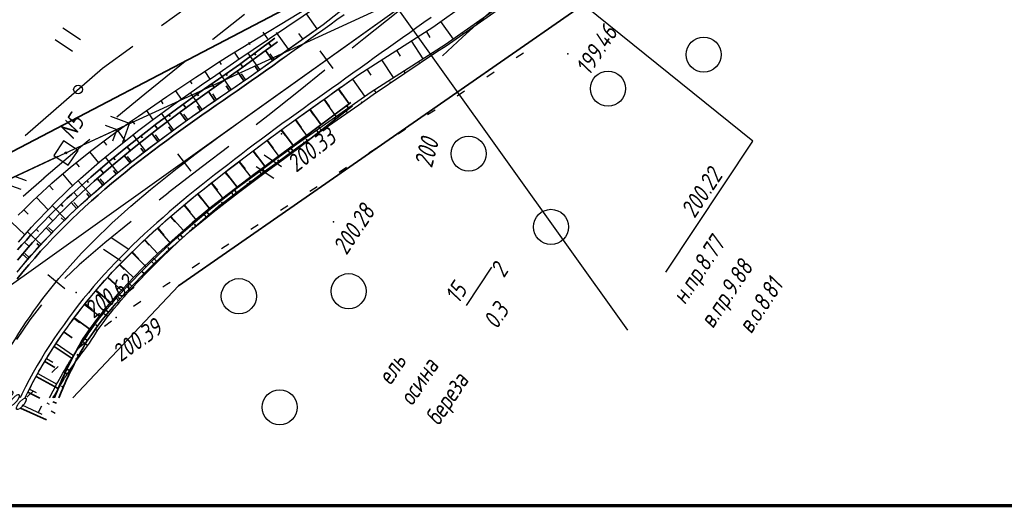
# Model space of a CAD drawing. Header units: millimetres. Extents: x 1808 to 2912, y -1045 to 155.
# Tile 27 of 43: x 1901 to 2014, y -131 to -75. Entities that reach past the tile are written whole.
import ezdxf

# ---------------------------------------------------------------- set-up
doc = ezdxf.new("R2010")
doc.units = ezdxf.units.MM
doc.linetypes.add('CONTI', pattern=[0])
for name, color, linetype, lineweight in [('10', 1, 'Continuous', 35), ('КОПИЯ_ОСЬ_13_ОТКОСЫ', 7, 'Continuous', 30), ('КОПИЯ_ОСЬ_ГРАНИЦЫ_ПОЛОС', 7, 'Continuous', 30), ('ОСЬ_ВЕРХ_ПОКРЫТИЯ_ГРАНИЦЫ_ПОЛОС', 7, 'Continuous', 30), ('ОСЬ_ВЕРХ_ПОКРЫТИЯ_ОСЬ', 1, 'Continuous', 30), ('Ось_примыкания', 1, 'Continuous', 35)]:
    doc.layers.add(name, color=color, linetype=linetype, lineweight=lineweight)
for name, color, linetype in [('_Оформление', 7, 'Continuous'), ('GOR_BDEFAULT', 212, 'CONTI'), ('NAD_MDEFAULT', 7, 'CONTI'), ('PI_OTDEFAULT', 172, 'CONTI'), ('PI_TTDEFAULT', 5, 'CONTI'), ('PLN_O', 7, 'CONTI'), ('SIT_LDEFAULT', 7, 'CONTI'), ('USLZNDEFAULT', 7, 'CONTI'), ('ZAPSKDEFAULT', 7, 'CONTI'), ('КОПИЯ_ОСЬ_ТАНГЕНСЫ', 1, 'Continuous'), ('ОСЬ_ВЕРХ_ПОКРЫТИЯ_ОТКОСЫ', 7, 'Continuous'), ('ОСЬ_ВЕРХ_ПОКРЫТИЯ_ПИКЕТЫ', 1, 'Continuous')]:
    doc.layers.add(name, color=color, linetype=linetype)
doc.styles.add('eskd', font='isocpeur.ttf', dxfattribs={"width": 1.2, "height": 2})
doc.styles.add('SHRFT', font='isocpeui.ttf')

# ---------------------------------------------------------------- blocks, each defined once
blk = doc.blocks.new('BL_2011')
at = {"color": 0}
for p, q in [((0, 0), (0, 2.4)), ((1.6, 0), (1.6, 2.4))]:
    blk.add_line(p, q, dxfattribs=at)
blk = doc.blocks.new('BL_2004')
at = {"color": 0}
blk.add_circle((0, 0), 2, dxfattribs=at)
blk = doc.blocks.new('BL_27')
at = {"color": 0}
for p, q in [((1, 1), (-1, 1)), ((-1, 1), (-1, -1)), ((1, -1), (1, 1)), ((-1, -1), (1, -1))]:
    blk.add_line(p, q, dxfattribs=at)
blk.add_circle((0, 0), 0.1, dxfattribs=at)

msp = doc.modelspace()

# ---------------------------------------------------------------- linework, layer by layer
at = {"ltscale": 7}
msp.add_lwpolyline([(1970.69, -110.54), (1914.55, -31.89)], dxfattribs=at)
at = {"linetype": 'Continuous'}
msp.add_lwpolyline([(1975.03, -103.93), (1984.95, -89), (1957.59, -66.93)], dxfattribs=at)
at = {"layer": '10'}
for points in [[(2382.69, 127.33), (2304.69, 117.93), (2248.38, 103.31), (2232.75, 96.81), (2234.74, 91.43), (2189.64, 71.97), (2156, 57.46), (2151.97, 61.61), (2129.33, 51.95), (2020.8, 1.33), (1972.53, -32.75), (1978.89, -39.35), (1952.55, -57.17), (1943.27, -65.07), (1934.81, -72.26), (1892.21, -94.53), (1879.6, -105.38), (1875.38, -115.96)], [(2833.66, 67.69), (2735.09, 89.85), (2647.18, 100.83), (2559.51, 104.27), (2471.14, 107.41), (2378.38, 106.69), (2305.8, 97.11), (2295.2, 94.28), (2295.2, 94.28), (2255.3, 73.82), (2141.58, 24.66), (2035.75, -24.69), (1963.91, -74.64), (1919.51, -105.48), (1907.46, -118.26)], [(1907.46, -118.26), (1919.51, -105.48), (1963.91, -74.64), (2035.75, -24.69), (2141.58, 24.66), (2255.3, 73.82), (2295.2, 94.28), (2295.2, 94.28), (2305.8, 97.11), (2378.38, 106.69), (2471.14, 107.41), (2559.51, 104.27), (2647.18, 100.83), (2735.09, 89.85), (2833.66, 67.69)], [(1875.38, -115.96), (1879.6, -105.38), (1892.21, -94.53), (1934.81, -72.26), (1943.27, -65.07), (1952.55, -57.17), (1978.89, -39.35), (1972.53, -32.75), (2020.8, 1.33), (2129.33, 51.95)]]:
    msp.add_lwpolyline(points, dxfattribs=at)
at = {"layer": '_Оформление', "lineweight": 70, "ltscale": 200}
msp.add_lwpolyline([(2884.31, 155.37), (1844.1, 155.37), (1844.1, -130.51), (2884.31, -130.51)], close=True, dxfattribs=at)
at = {"layer": 'GOR_BDEFAULT', "color": 212, "elevation": 200, "flags": 128}
for points in [[(1970.51, -57.62), (1970.15, -58.28), (1969.31, -59.04), (1965.2, -63.73), (1961.98, -67.46), (1959.39, -70.53), (1956.79, -72.75), (1954.27, -74.97), (1951.87, -77.16), (1949.58, -79.26)], [(1903.92, -119.19), (1903.77, -119.47), (1903.54, -119.95)], [(1905.48, -120.06), (1905.02, -119.77)]]:
    msp.add_lwpolyline(points, dxfattribs=at)
at = {"layer": 'NAD_MDEFAULT', "color": 0}
msp.add_line((1952.32, -107.74), (1955.23, -103.37), dxfattribs=at)
at = {"layer": 'PI_TTDEFAULT', "color": 5}
for p in [(1963.86, -79.04, 199.46), (1931.23, -88.18, 200.33), (1937.18, -98.18, 200.28), (1907.87, -106.25, 200.62), (1912.41, -109.09, 200.39)]:
    msp.add_point(p, dxfattribs=at)
at = {"layer": 'PLN_O'}
for p, q in [((1917.57, -75.83), (1930.54, -66.46)), ((1910.87, -80.67), (1914.33, -78.18)), ((1902.03, -88.37), (1910.87, -80.67))]:
    msp.add_line(p, q, dxfattribs=at)
msp.add_circle((1908.07, -83.11), 0.5, dxfattribs=at)
at = {"layer": 'SIT_LDEFAULT', "color": 7}
for p, q in [((1906.68, -90.34), (1957.51, -66.96)), ((1923.42, -77.38), (1927.02, -74.54)), ((1944.52, -74.26), (1940.64, -77.35)), ((1923.38, -77.4), (1923.41, -77.37)), ((1940.63, -77.35), (1939.31, -78.41)), ((1957.98, -79.48), (1958.82, -78.94)), ((1915.66, -83.62), (1919.68, -80.36)), ((1919.68, -80.36), (1920.27, -79.9)), ((1936.19, -80.91), (1933.17, -83.33)), ((1954.63, -81.65), (1955.47, -81.11)), ((1912.5, -86.22), (1915.66, -83.62)), ((1933.17, -83.33), (1929.68, -86.13)), ((1951.27, -83.82), (1952.11, -83.28)), ((1913.95, -86.99), (1911.82, -86.2)), ((1929.68, -86.13), (1928.37, -87.15)), ((1947.9, -85.98), (1948.74, -85.44)), ((1907.59, -89.92), (1913.95, -86.99)), ((1911.17, -87.18), (1912.5, -87.67)), ((1913.16, -89.12), (1913.95, -86.99)), ((1912.5, -87.67), (1912.01, -88.99)), ((1944.54, -88.16), (1944.88, -87.94)), ((1944.88, -87.93), (1945.38, -87.61)), ((1907.69, -90.19), (1909.41, -88.76)), ((1925.23, -89.6), (1922.24, -91.9)), ((1864.57, -109.87), (1906.68, -90.34)), ((1905.77, -90.76), (1899.43, -93.71)), ((1904.19, -93.17), (1907.69, -90.19)), ((1941.19, -90.34), (1942.03, -89.8)), ((1922.24, -91.9), (1918.33, -94.89)), ((1937.82, -92.52), (1938.66, -91.98)), ((1902.21, -93.52), (1900.87, -93.03)), ((1899.43, -93.71), (1901.54, -94.48)), ((1901.82, -95.26), (1904.2, -93.18)), ((1934.47, -94.69), (1935.31, -94.15)), ((1918.34, -94.91), (1917.3, -95.71)), ((1931.12, -96.88), (1931.96, -96.33)), ((1914.14, -98.16), (1911.11, -100.6)), ((1927.76, -99.05), (1928.6, -98.51)), ((1911.11, -100.6), (1908.18, -103.1)), ((1924.41, -101.23), (1925.25, -100.69)), ((1908.18, -103.1), (1906.56, -104.66)), ((1921.06, -103.42), (1921.9, -102.88)), ((1917.72, -105.6), (1918.19, -105.29)), ((1918.19, -105.29), (1918.55, -105.06)), ((1903.89, -107.64), (1902.57, -109.36)), ((1914.38, -107.8), (1915.21, -107.25)), ((1902.58, -109.36), (1901.06, -111.62)), ((1911.1, -110.09), (1911.89, -109.48)), ((1908.01, -112.66), (1908.77, -112.01)), ((1905.09, -115.36), (1905.28, -115.19)), ((1905.28, -115.19), (1905.82, -114.69)), ((1902.24, -118.19), (1902.95, -117.48))]:
    msp.add_line(p, q, dxfattribs=at)
at = {"layer": 'КОПИЯ_ОСЬ_13_ОТКОСЫ'}
for points in [[(1902.05, -118.26), (1902.14, -118.06), (1902.32, -117.7), (1902.49, -117.35), (1902.68, -116.99), (1902.86, -116.64), (1903.05, -116.28), (1903.24, -115.93), (1903.43, -115.58), (1903.62, -115.23), (1903.82, -114.88), (1904.02, -114.54), (1904.23, -114.19), (1904.43, -113.85), (1904.64, -113.51), (1904.85, -113.17), (1905.07, -112.83), (1905.29, -112.5), (1905.5, -112.16), (1905.73, -111.83), (1905.95, -111.5), (1906.18, -111.17), (1906.41, -110.84), (1906.64, -110.52), (1906.88, -110.19), (1907.15, -109.81), (1907.43, -109.43), (1907.71, -109.04), (1907.99, -108.67), (1908.28, -108.29), (1908.66, -107.8), (1909.05, -107.31), (1909.44, -106.83), (1909.84, -106.35), (1910.26, -105.86), (1910.68, -105.38), (1911.1, -104.9), (1911.53, -104.42), (1911.97, -103.95), (1912.41, -103.48), (1912.86, -103.01), (1913.31, -102.55), (1915.16, -100.73), (1917.08, -98.95), (1919.06, -97.21), (1921.09, -95.51), (1923.21, -93.81), (1925.45, -92.05), (1927.73, -90.32), (1929.27, -89.17), (1931.59, -87.44), (1940.05, -81.39), (1948.48, -75.99), (1971.52, -59.55)], [(1904.83, -118.26), (1904.89, -118.15), (1905.06, -117.8), (1905.23, -117.47), (1905.41, -117.13), (1905.59, -116.79), (1905.77, -116.46), (1905.95, -116.12), (1906.14, -115.79), (1906.33, -115.46), (1906.52, -115.13), (1906.71, -114.8), (1906.91, -114.48), (1907.11, -114.15), (1907.31, -113.83), (1907.52, -113.51), (1907.73, -113.19), (1907.94, -112.87), (1908.15, -112.55), (1908.37, -112.23), (1908.58, -111.92), (1908.8, -111.61), (1909.06, -111.23), (1909.31, -110.86), (1909.57, -110.49), (1909.83, -110.12), (1910.1, -109.76), (1910.55, -109.15), (1910.94, -108.67), (1911.33, -108.2), (1911.72, -107.73), (1912.12, -107.26), (1912.52, -106.79), (1912.94, -106.33), (1913.35, -105.87), (1913.77, -105.41), (1915.52, -103.61), (1916.12, -103.02), (1917.34, -101.85), (1919.21, -100.11), (1921.15, -98.41), (1923.15, -96.73), (1923.83, -96.17), (1926.05, -94.45), (1928.32, -92.75), (1929.08, -92.18), (1930.62, -91.05), (1932.95, -89.35), (1941.46, -83.36), (1949.91, -77.99), (1973.05, -61.69)], [(1904.83, -118.26), (1904.89, -118.15), (1905.06, -117.8), (1905.23, -117.47), (1905.41, -117.13), (1905.59, -116.79), (1905.77, -116.46), (1905.95, -116.12), (1906.14, -115.79), (1906.33, -115.46), (1906.52, -115.13), (1906.71, -114.8), (1906.91, -114.48), (1907.11, -114.15), (1907.31, -113.83), (1907.52, -113.51), (1907.73, -113.19), (1907.94, -112.87), (1908.15, -112.55), (1908.37, -112.23), (1908.58, -111.92), (1908.8, -111.61), (1909.06, -111.23), (1909.31, -110.86), (1909.57, -110.49), (1909.83, -110.12), (1910.1, -109.76), (1910.55, -109.15), (1910.94, -108.67), (1911.33, -108.2), (1911.72, -107.73), (1912.12, -107.26), (1912.52, -106.79), (1912.94, -106.33), (1913.35, -105.87), (1913.77, -105.41), (1915.52, -103.61), (1916.12, -103.02), (1917.34, -101.85), (1919.21, -100.11), (1921.15, -98.41), (1923.15, -96.73), (1923.83, -96.17), (1926.05, -94.45), (1928.32, -92.75), (1929.08, -92.18), (1930.62, -91.05), (1932.95, -89.35), (1941.46, -83.36), (1949.91, -77.99), (1973.05, -61.69)], [(1901.12, -103.93), (1901.46, -103.51), (1901.81, -103.09), (1902.27, -102.54), (1902.74, -102.01), (1903.21, -101.47), (1903.69, -100.94), (1904.18, -100.41), (1904.67, -99.89), (1905.17, -99.37), (1905.68, -98.85), (1906.19, -98.34), (1906.7, -97.84), (1907.22, -97.34), (1907.74, -96.84), (1908.44, -96.2), (1909.14, -95.56), (1909.85, -94.92), (1912.01, -93.08), (1914.21, -91.3), (1916.43, -89.59), (1918.72, -87.89), (1921.12, -86.17), (1923.52, -84.49), (1925.12, -83.38), (1927.52, -81.74), (1935.99, -75.7), (1943.84, -69.48)], [(1901.26, -97.45), (1901.8, -96.91), (1902.34, -96.38), (1902.89, -95.84), (1903.44, -95.32), (1903.99, -94.8), (1904.54, -94.29), (1905.1, -93.79), (1905.66, -93.29), (1906.41, -92.63), (1907.17, -91.99), (1909.48, -90.14), (1911.81, -88.38), (1914.15, -86.7), (1914.94, -86.15), (1918.2, -83.9), (1920.68, -82.24), (1921.5, -81.7), (1922.32, -81.16), (1923.96, -80.09), (1925.59, -79.03), (1935.34, -73.11)], [(1901.29, -100.5), (1901.78, -99.93), (1902.27, -99.37), (1902.77, -98.81), (1903.27, -98.27), (1903.78, -97.73), (1904.29, -97.19), (1904.81, -96.66), (1905.33, -96.13), (1905.85, -95.62), (1906.38, -95.1), (1906.91, -94.59), (1907.62, -93.92), (1908.34, -93.26), (1910.53, -91.36), (1912.75, -89.53), (1914.99, -87.76), (1915.74, -87.19), (1916.5, -86.62), (1918.92, -84.86), (1921.34, -83.14), (1922.14, -82.58), (1923.75, -81.47), (1926.15, -79.82), (1935.59, -73.46)], [(1901.29, -100.5), (1901.78, -99.93), (1902.27, -99.37), (1902.77, -98.81), (1903.27, -98.27), (1903.78, -97.73), (1904.29, -97.19), (1904.81, -96.66), (1905.33, -96.13), (1905.85, -95.62), (1906.38, -95.1), (1906.91, -94.59), (1907.62, -93.92), (1908.34, -93.26), (1910.53, -91.36), (1912.75, -89.53), (1914.99, -87.76), (1915.74, -87.19), (1916.5, -86.62), (1918.92, -84.86), (1921.34, -83.14), (1922.14, -82.58), (1923.75, -81.47), (1926.15, -79.82), (1935.59, -73.46)], [(1905.21, -118.26), (1905.37, -117.98), (1905.56, -117.64), (1905.75, -117.32), (1905.94, -116.99), (1906.14, -116.67), (1906.33, -116.35), (1906.54, -116.03), (1906.74, -115.71), (1906.94, -115.39), (1907.15, -115.08), (1907.36, -114.77), (1907.58, -114.45), (1907.79, -114.14), (1908.01, -113.84), (1908.23, -113.53), (1908.45, -113.22), (1908.68, -112.92), (1908.91, -112.62), (1909.14, -112.32), (1909.37, -112.02), (1909.61, -111.65), (1909.85, -111.27), (1910.09, -110.9), (1910.34, -110.52), (1910.59, -110.16), (1911.03, -109.54), (1911.4, -109.06), (1911.78, -108.59), (1912.16, -108.11), (1912.55, -107.65), (1912.94, -107.18), (1913.35, -106.71), (1913.75, -106.25), (1914.16, -105.8), (1915.87, -103.99), (1916.46, -103.39), (1917.65, -102.21), (1919.5, -100.45), (1921.41, -98.73), (1923.38, -97.02), (1924.05, -96.46), (1926.27, -94.74), (1928.53, -93.04), (1929.29, -92.47), (1930.83, -91.34), (1933.16, -89.63), (1940.06, -84.85), (1941.68, -83.67), (1948.91, -78.83), (1950.01, -78.13), (1956.56, -73.54)], [(1935.3, -76.19), (1934.08, -74.48)], [(1949.37, -75.36), (1950.8, -77.36)], [(1953.61, -75.6), (1953.58, -75.55)], [(1929.12, -76.56), (1929.65, -77.32)], [(1932.04, -78.51), (1930.67, -76.6)], [(1933.67, -77.35), (1933.21, -76.71)], [(1947.72, -76.48), (1948.15, -77.17)], [(1951.97, -76.75), (1951.87, -76.6)], [(1927.48, -77.71), (1927.66, -77.97)], [(1946.03, -77.56), (1947.35, -79.61)], [(1950.34, -77.9), (1950.3, -77.85)], [(1925.84, -78.86), (1926.39, -79.64)], [(1928.79, -80.84), (1927.42, -78.92)], [(1930.41, -79.68), (1929.96, -79.04)], [(1944.35, -78.64), (1944.78, -79.32)], [(1948.66, -79), (1948.56, -78.84)], [(1924.17, -79.95), (1924.36, -80.25)], [(1942.66, -79.72), (1943.97, -81.76)], [(1947, -80.11), (1946.95, -80.03)], [(1922.5, -81.05), (1923.07, -81.94)], [(1925.5, -83.12), (1924.17, -81.18)], [(1927.15, -81.99), (1926.71, -81.34)], [(1940.98, -80.8), (1941.41, -81.48)], [(1945.34, -81.22), (1945.18, -80.99)], [(1920.82, -82.14), (1921.04, -82.47)], [(1939.32, -81.92), (1940.72, -83.88)], [(1943.68, -82.34), (1943.61, -82.23)], [(1919.16, -83.26), (1919.81, -84.22)], [(1922.22, -85.4), (1920.87, -83.48)], [(1923.86, -84.26), (1923.41, -83.61)], [(1937.69, -83.08), (1938.16, -83.73)], [(1942.02, -83.45), (1941.81, -83.14)], [(1917.5, -84.38), (1917.74, -84.73)], [(1936.07, -84.24), (1937.45, -86.18)], [(1940.39, -84.61), (1940.31, -84.5)], [(1915.86, -85.51), (1916.58, -86.56)], [(1918.96, -87.72), (1917.59, -85.82)], [(1920.58, -86.55), (1920.13, -85.92)], [(1934.44, -85.4), (1934.9, -86.04)], [(1938.75, -85.75), (1938.52, -85.43)], [(1914.21, -86.65), (1914.49, -87.05)], [(1932.81, -86.56), (1934.18, -88.48)], [(1937.11, -86.89), (1937.04, -86.79)], [(1912.59, -87.82), (1913.43, -88.99)], [(1915.75, -90.11), (1914.34, -88.28)], [(1917.35, -88.91), (1916.89, -88.29)], [(1931.19, -87.73), (1931.65, -88.36)], [(1935.46, -88.03), (1935.25, -87.73)], [(1910.98, -89.01), (1911.31, -89.44)], [(1929.59, -88.93), (1930.98, -90.79)], [(1933.82, -89.17), (1933.75, -89.08)], [(1909.39, -90.22), (1910.39, -91.47)], [(1912.61, -92.59), (1911.18, -90.82)], [(1914.17, -91.33), (1913.69, -90.74)], [(1927.98, -90.13), (1928.44, -90.74)], [(1932.19, -90.34), (1931.99, -90.06)], [(1907.83, -91.46), (1908.2, -91.93)], [(1926.39, -91.34), (1927.78, -93.16)], [(1930.58, -91.52), (1930.51, -91.43)], [(1906.29, -92.74), (1907.45, -94.08)], [(1924.81, -92.56), (1925.27, -93.15)], [(1928.97, -92.71), (1928.76, -92.42)], [(1904.79, -94.07), (1905.22, -94.54)], [(1909.56, -95.18), (1908.07, -93.51)], [(1911.08, -93.87), (1910.59, -93.31)], [(1923.23, -93.79), (1924.62, -95.56)], [(1927.37, -93.91), (1927.3, -93.82)], [(1921.67, -95.04), (1922.14, -95.63)], [(1925.78, -95.12), (1925.56, -94.84)], [(1903.32, -95.43), (1904.65, -96.82)], [(1906.63, -97.9), (1905.11, -96.35)], [(1908.08, -96.52), (1907.59, -95.99)], [(1920.13, -96.31), (1921.58, -98.05)], [(1924.2, -96.35), (1924.12, -96.24)], [(1901.89, -96.82), (1902.38, -97.31)], [(1922.67, -97.64), (1922.42, -97.34)], [(1900.49, -98.25), (1902, -99.68)], [(1918.6, -97.61), (1919.11, -98.19)], [(1903.85, -100.77), (1902.3, -99.34)], [(1905.22, -99.32), (1904.72, -98.83)], [(1917.1, -98.93), (1918.62, -100.66)], [(1921.16, -98.95), (1921.06, -98.84)], [(1915.63, -100.29), (1916.16, -100.85)], [(1919.68, -100.29), (1919.38, -99.96)], [(1902.52, -102.26), (1902, -101.82)], [(1914.19, -101.68), (1915.82, -103.32)], [(1918.23, -101.66), (1918.11, -101.54)], [(1912.78, -103.09), (1913.34, -103.63)], [(1916.79, -103.06), (1916.44, -102.71)], [(1911.41, -104.55), (1913.14, -106.11)], [(1915.4, -104.49), (1915.26, -104.36)], [(1910.09, -106.05), (1910.68, -106.56)], [(1914.03, -105.95), (1913.62, -105.58)], [(1908.82, -107.6), (1910.64, -109.04)], [(1912.71, -107.45), (1912.56, -107.32)], [(1911.44, -109), (1910.97, -108.63)], [(1907.6, -109.18), (1908.25, -109.66)], [(1910.28, -110.62), (1910.09, -110.5)], [(1905.56, -112.08), (1907.57, -113.42)], [(1909.16, -112.29), (1908.62, -111.87)], [(1904.48, -113.77), (1905.19, -114.2)], [(1907.97, -113.9), (1907.83, -113.8)], [(1903.48, -115.5), (1905.64, -116.7)], [(1906.84, -115.55), (1906.43, -115.28)], [(1902.54, -117.26), (1903.29, -117.64)], [(1905.79, -117.25), (1905.7, -117.2)], [(1904.8, -119), (1904.54, -118.86)], [(1901.67, -119.06), (1903.96, -120.11)]]:
    msp.add_lwpolyline(points, dxfattribs=at)
at = {"layer": 'КОПИЯ_ОСЬ_ГРАНИЦЫ_ПОЛОС'}
msp.add_lwpolyline([(1938.39, -74.6), (1937.57, -75.18), (1936.76, -75.76), (1935.95, -76.34), (1935.13, -76.92), (1934.32, -77.5), (1933.51, -78.08), (1932.69, -78.66), (1931.88, -79.24), (1931.07, -79.82), (1930.25, -80.4), (1929.44, -80.98), (1928.63, -81.56), (1927.81, -82.14), (1927.01, -82.69), (1926.21, -83.25), (1925.4, -83.8), (1924.6, -84.35), (1923.79, -84.91), (1922.99, -85.47), (1922.18, -86.03), (1921.38, -86.6), (1920.57, -87.17), (1919.77, -87.74), (1918.97, -88.33), (1918.17, -88.91), (1917.37, -89.5), (1916.58, -90.1), (1915.79, -90.7), (1915, -91.31), (1914.21, -91.93), (1913.43, -92.56), (1912.66, -93.19), (1911.88, -93.84), (1911.12, -94.49), (1910.35, -95.15), (1909.6, -95.82), (1908.85, -96.5), (1908.1, -97.19), (1907.37, -97.89), (1906.64, -98.6), (1905.92, -99.32), (1905.21, -100.05), (1904.5, -100.8), (1903.81, -101.55), (1903.13, -102.32), (1902.45, -103.1), (1901.79, -103.9), (1901.14, -104.7)], dxfattribs=at)
at = {"layer": 'КОПИЯ_ОСЬ_ТАНГЕНСЫ'}
msp.add_line((1882.38, -118.26), (2034.48, -9.69), dxfattribs=at)
at = {"layer": 'ОСЬ_ВЕРХ_ПОКРЫТИЯ_ГРАНИЦЫ_ПОЛОС'}
for points in [[(1931.59, -78.83), (1935.99, -75.7), (1943.84, -69.48), (2001.88, -28.06), (2006.79, -24.58), (2010.08, -22.28), (2012.96, -20.27), (2019.19, -16)], [(1938.07, -82.81), (1940.05, -81.39), (1948.48, -75.99), (1971.52, -59.55), (2006.27, -35.1), (2010.36, -32.24), (2013.63, -29.97)], [(1948.29, -74.9), (1947.48, -75.48), (1946.67, -76.06), (1945.86, -76.64), (1945.05, -77.21), (1944.24, -77.79), (1943.43, -78.37), (1942.62, -78.95), (1941.82, -79.52), (1941.01, -80.1), (1940.2, -80.68), (1939.39, -81.25), (1938.58, -81.83), (1937.77, -82.41), (1936.96, -82.99), (1936.15, -83.56), (1935.34, -84.14), (1934.53, -84.72), (1933.73, -85.3), (1932.92, -85.87), (1932.11, -86.45), (1931.3, -87.03), (1930.52, -87.61), (1929.74, -88.19), (1928.97, -88.77), (1928.19, -89.35), (1927.42, -89.93), (1926.65, -90.51), (1925.88, -91.09), (1925.12, -91.68), (1924.36, -92.26), (1923.61, -92.85), (1922.86, -93.44), (1922.11, -94.04), (1921.37, -94.64), (1920.63, -95.24), (1919.9, -95.84), (1919.18, -96.45), (1918.46, -97.07), (1917.75, -97.69), (1917.04, -98.31), (1916.34, -98.94), (1915.65, -99.58), (1914.97, -100.22), (1914.29, -100.86), (1913.63, -101.52), (1912.97, -102.18), (1912.33, -102.84), (1911.69, -103.52), (1911.06, -104.2), (1910.45, -104.88), (1909.84, -105.58), (1909.25, -106.28), (1908.67, -106.99), (1908.1, -107.7), (1907.54, -108.43), (1907, -109.16), (1906.47, -109.9), (1905.93, -110.65), (1905.4, -111.42), (1904.89, -112.19), (1904.38, -112.97), (1903.9, -113.76), (1903.43, -114.56), (1902.97, -115.37), (1902.52, -116.19), (1902.1, -117.01), (1901.68, -117.84), (1901.49, -118.26)], [(1901.14, -104.7), (1901.79, -103.9), (1902.45, -103.1), (1903.13, -102.32), (1903.81, -101.55), (1904.5, -100.8), (1905.21, -100.05), (1905.92, -99.32), (1906.64, -98.6), (1907.37, -97.89), (1908.1, -97.19), (1908.85, -96.5), (1909.6, -95.82), (1910.35, -95.15), (1911.12, -94.49), (1911.88, -93.84), (1912.66, -93.19), (1913.43, -92.56), (1914.21, -91.93), (1915, -91.31), (1915.79, -90.7), (1916.58, -90.1), (1917.37, -89.5), (1918.17, -88.91), (1918.97, -88.33), (1919.77, -87.74), (1920.57, -87.17), (1921.38, -86.6), (1922.18, -86.03), (1922.99, -85.47), (1923.79, -84.91), (1924.6, -84.35), (1925.4, -83.8), (1926.21, -83.25), (1927.01, -82.69), (1927.81, -82.14), (1928.63, -81.56), (1929.44, -80.98), (1930.25, -80.4), (1931.07, -79.82), (1931.87, -79.25)], [(1901.41, -103.58), (1902.07, -102.78), (1902.75, -101.99), (1903.44, -101.22), (1904.14, -100.46), (1904.84, -99.71), (1905.56, -98.97), (1906.29, -98.24), (1907.02, -97.53), (1907.76, -96.82), (1908.51, -96.13), (1909.26, -95.44), (1910.02, -94.77), (1910.79, -94.11), (1911.56, -93.45), (1912.34, -92.81), (1913.12, -92.17), (1913.9, -91.54), (1914.69, -90.92), (1915.48, -90.31), (1916.28, -89.7), (1917.07, -89.1), (1917.87, -88.51), (1918.68, -87.92), (1919.48, -87.34), (1920.28, -86.76), (1921.09, -86.19), (1921.89, -85.62), (1922.7, -85.06), (1923.51, -84.5), (1924.31, -83.94), (1925.12, -83.39), (1925.92, -82.83), (1926.73, -82.28), (1927.53, -81.74), (1928.34, -81.16), (1929.15, -80.58), (1929.96, -80), (1930.78, -79.42), (1931.59, -78.84)], [(1902.04, -118.26), (1902.13, -118.06), (1902.54, -117.24), (1902.97, -116.42), (1903.4, -115.61), (1903.86, -114.81), (1904.33, -114.02), (1904.81, -113.24), (1905.3, -112.46), (1905.81, -111.7), (1906.34, -110.94), (1906.88, -110.19), (1907.41, -109.45), (1907.94, -108.73), (1908.49, -108.01), (1909.06, -107.3), (1909.63, -106.6), (1910.22, -105.9), (1910.82, -105.21), (1911.43, -104.53), (1912.05, -103.86), (1912.69, -103.19), (1913.33, -102.53), (1913.98, -101.87), (1914.64, -101.22), (1915.31, -100.58), (1915.99, -99.94), (1916.68, -99.31), (1917.37, -98.68), (1918.07, -98.06), (1918.78, -97.45), (1919.5, -96.83), (1920.22, -96.23), (1920.95, -95.62), (1921.68, -95.02), (1922.42, -94.43), (1923.17, -93.84), (1923.92, -93.25), (1924.67, -92.66), (1925.43, -92.07), (1926.19, -91.49), (1926.95, -90.91), (1927.72, -90.33), (1928.49, -89.75), (1929.26, -89.17), (1930.04, -88.59), (1930.82, -88.01), (1931.59, -87.43), (1932.4, -86.86), (1933.21, -86.28), (1934.02, -85.7), (1934.83, -85.13), (1935.63, -84.55), (1936.44, -83.97), (1937.25, -83.39), (1938.06, -82.82), (1938.07, -82.81)], [(1902.05, -118.26), (1902.14, -118.06), (1902.32, -117.7), (1902.49, -117.35), (1902.68, -116.99), (1902.86, -116.64), (1903.05, -116.28), (1903.24, -115.93), (1903.43, -115.58), (1903.62, -115.23), (1903.82, -114.88), (1904.02, -114.54), (1904.23, -114.19), (1904.43, -113.85), (1904.64, -113.51), (1904.85, -113.17), (1905.07, -112.83), (1905.29, -112.5), (1905.5, -112.16), (1905.73, -111.83), (1905.95, -111.5), (1906.18, -111.17), (1906.41, -110.84), (1906.64, -110.52), (1906.88, -110.19), (1907.15, -109.81), (1907.43, -109.43), (1907.71, -109.04), (1907.99, -108.67), (1908.28, -108.29), (1908.66, -107.8), (1909.05, -107.31), (1909.44, -106.83), (1909.84, -106.35), (1910.26, -105.86), (1910.68, -105.38), (1911.1, -104.9), (1911.53, -104.42), (1911.97, -103.95), (1912.41, -103.48), (1912.86, -103.01), (1913.31, -102.55), (1915.16, -100.73), (1917.08, -98.95), (1919.06, -97.21), (1921.09, -95.51), (1923.21, -93.81), (1925.45, -92.05), (1927.73, -90.32), (1929.27, -89.17), (1931.59, -87.44), (1938.07, -82.81)]]:
    msp.add_lwpolyline(points, dxfattribs=at)
at = {"layer": 'ОСЬ_ВЕРХ_ПОКРЫТИЯ_ОСЬ'}
msp.add_lwpolyline([(1897.42, -118.26, -0.055386), (1903.48, -107.73), (1903.48, -107.73), (1904.06, -106.95), (1904.65, -106.18), (1905.26, -105.42), (1905.88, -104.67), (1906.51, -103.93), (1907.16, -103.2), (1907.81, -102.49), (1908.47, -101.77), (1909.15, -101.07), (1909.83, -100.38), (1910.52, -99.7), (1911.22, -99.02), (1911.93, -98.36), (1912.64, -97.7), (1913.37, -97.05), (1914.09, -96.4), (1914.83, -95.77), (1915.57, -95.14), (1916.32, -94.52), (1917.07, -93.9), (1917.83, -93.29), (1918.59, -92.68), (1919.35, -92.08), (1920.12, -91.49), (1920.89, -90.9), (1921.67, -90.31), (1922.45, -89.73), (1923.23, -89.15), (1924.01, -88.58), (1924.8, -88), (1925.59, -87.43), (1927.16, -86.3), (1929.54, -84.6), (1929.54, -84.6), (1997.64, -35.99)], format="xyb", dxfattribs=at)
at = {"layer": 'ОСЬ_ВЕРХ_ПОКРЫТИЯ_ОТКОСЫ'}
msp.add_lwpolyline([(1901.12, -103.93), (1901.46, -103.51), (1901.81, -103.09), (1902.27, -102.54), (1902.74, -102.01), (1903.21, -101.47), (1903.69, -100.94), (1904.18, -100.41), (1904.67, -99.89), (1905.17, -99.37), (1905.68, -98.85), (1906.19, -98.34), (1906.7, -97.84), (1907.22, -97.34), (1907.74, -96.84), (1908.44, -96.2), (1909.14, -95.56), (1909.85, -94.92), (1912.01, -93.08), (1914.21, -91.3), (1916.43, -89.59), (1918.72, -87.89), (1921.12, -86.17), (1923.52, -84.49), (1925.12, -83.38), (1927.52, -81.74), (1931.59, -78.83)], dxfattribs=at)
at = {"layer": 'ОСЬ_ВЕРХ_ПОКРЫТИЯ_ПИКЕТЫ'}
for p, q in [((1937.12, -80.72), (1935.67, -78.69)), ((1920.95, -92.43), (1919.43, -90.44)), ((1906.55, -105.83), (1904.62, -104.23))]:
    msp.add_line(p, q, dxfattribs=at)
at = {"layer": 'Ось_примыкания', "color": 0}
for p, q in [((1929.78, -77.8), (1930.07, -78.19)), ((1928.17, -78.99), (1928.32, -79.18)), ((1930.23, -79.81), (1929.41, -78.67)), ((1926.57, -80.18), (1926.85, -80.56)), ((1928.6, -80.97), (1928.2, -80.41)), ((1924.93, -81.33), (1925.07, -81.53)), ((1926.96, -82.12), (1926.21, -81.02)), ((1923.3, -82.48), (1923.58, -82.88)), ((1925.31, -83.25), (1924.94, -82.71)), ((1921.66, -83.64), (1921.81, -83.84)), ((1923.67, -84.39), (1922.94, -83.34)), ((1937.74, -83.04), (1938.96, -84.74)), ((1920.04, -84.8), (1920.34, -85.22)), ((1922.03, -85.53), (1921.67, -85.02)), ((1936.12, -84.21), (1936.73, -85.07)), ((1938.93, -85.29), (1938.67, -84.95)), ((1918.43, -85.98), (1918.58, -86.2)), ((1920.39, -86.69), (1919.68, -85.7)), ((1934.49, -85.37), (1935.75, -87.14)), ((1937.36, -86.52), (1937.22, -86.34)), ((1916.82, -87.18), (1917.14, -87.6)), ((1918.77, -87.85), (1918.43, -87.37)), ((1932.86, -86.53), (1933.5, -87.43)), ((1935.79, -87.76), (1935.47, -87.35)), ((1915.24, -88.4), (1915.4, -88.61)), ((1917.16, -89.04), (1916.47, -88.12)), ((1931.24, -87.7), (1932.58, -89.5)), ((1913.66, -89.63), (1914.02, -90.07)), ((1929.63, -88.89), (1930.3, -89.79)), ((1932.63, -90.2), (1932.28, -89.73)), ((1934.21, -88.99), (1934.04, -88.77)), ((1913.99, -91.48), (1913.32, -90.65)), ((1915.57, -90.25), (1915.23, -89.81)), ((1928.03, -90.09), (1929.36, -91.86)), ((1912.11, -90.9), (1912.3, -91.12)), ((1926.44, -91.3), (1927.1, -92.17)), ((1931.01, -91.38), (1930.84, -91.14)), ((1910.59, -92.19), (1910.98, -92.64)), ((1912.43, -92.74), (1912.11, -92.34)), ((1924.85, -92.52), (1926.19, -94.23)), ((1929.4, -92.57), (1929.05, -92.09)), ((1909.08, -93.5), (1909.28, -93.73)), ((1910.9, -94.02), (1910.26, -93.27)), ((1923.28, -93.75), (1923.94, -94.6)), ((1927.8, -93.76), (1927.62, -93.53)), ((1907.59, -94.84), (1908.02, -95.31)), ((1909.39, -95.33), (1909.07, -94.98)), ((1921.72, -95), (1923.06, -96.67)), ((1926.2, -94.97), (1925.84, -94.5)), ((1906.13, -96.2), (1906.35, -96.44)), ((1907.91, -96.68), (1907.28, -96)), ((1920.18, -96.28), (1920.86, -97.1)), ((1924.61, -96.19), (1924.43, -95.95)), ((1918.65, -97.57), (1920.07, -99.18)), ((1923.05, -97.43), (1922.68, -96.98)), ((1904.7, -97.6), (1905.18, -98.08)), ((1906.47, -98.06), (1906.15, -97.74)), ((1921.51, -98.71), (1921.32, -98.48)), ((1903.31, -99.04), (1903.56, -99.28)), ((1905.06, -99.48), (1904.42, -98.87)), ((1917.15, -98.89), (1917.86, -99.7)), ((1919.99, -100.01), (1919.61, -99.58)), ((1901.96, -100.52), (1902.5, -100.99)), ((1903.69, -100.94), (1903.37, -100.65)), ((1915.68, -100.24), (1917.13, -101.82)), ((1902.37, -102.44), (1901.73, -101.89)), ((1914.24, -101.63), (1914.99, -102.4)), ((1918.49, -101.33), (1918.3, -101.12)), ((1912.82, -103.05), (1914.38, -104.54)), ((1917.02, -102.69), (1916.64, -102.29)), ((1915.59, -104.08), (1915.39, -103.89)), ((1911.46, -104.51), (1912.26, -105.23)), ((1914.19, -105.52), (1913.8, -105.14)), ((1910.13, -106.01), (1911.77, -107.4)), ((1908.86, -107.55), (1909.7, -108.22)), ((1912.84, -106.99), (1912.64, -106.81)), ((1911.54, -108.51), (1911.13, -108.17)), ((1907.64, -109.13), (1909.4, -110.43)), ((1910.3, -110.08), (1910.09, -109.92)), ((1906.47, -110.76), (1907.4, -111.42)), ((1909.14, -111.71), (1908.71, -111.41)), ((1905.34, -112.41), (1907.41, -113.76)), ((1904.28, -114.1), (1905.42, -114.79)), ((1908.15, -113.44), (1907.92, -113.32)), ((1907.23, -115.22), (1906.79, -115)), ((1903.29, -115.84), (1905.79, -117.21)), ((1902.36, -117.61), (1903.73, -118.29)), ((1906.39, -117.03), (1906.17, -116.94)), ((1905.62, -118.88), (1905.19, -118.71)), ((1901.51, -119.42), (1904.47, -120.75))]:
    msp.add_line(p, q, dxfattribs=at)
for points in [[(1901.19, -101.39), (1901.68, -100.83), (1902.18, -100.28), (1902.67, -99.73), (1903.18, -99.18), (1903.69, -98.65), (1904.2, -98.12), (1904.71, -97.59), (1905.23, -97.07), (1905.76, -96.56), (1906.28, -96.05), (1906.81, -95.55), (1907.35, -95.05), (1908.07, -94.4), (1909.51, -93.12), (1911.69, -91.24), (1913.9, -89.44), (1916.14, -87.69), (1916.89, -87.12), (1919.28, -85.35), (1921.68, -83.62), (1922.48, -83.05), (1924.08, -81.93), (1926.47, -80.26), (1930.5, -77.26)], [(1901.16, -102.56), (1902.39, -101.11), (1902.88, -100.56), (1903.37, -100.01), (1903.86, -99.47), (1904.36, -98.94), (1904.86, -98.41), (1905.37, -97.89), (1905.88, -97.37), (1906.4, -96.85), (1907.09, -96.18), (1907.79, -95.52), (1908.49, -94.86), (1909.91, -93.57), (1912.07, -91.69), (1914.26, -89.88), (1916.47, -88.12), (1917.21, -87.55), (1919.59, -85.77), (1921.98, -84.03), (1922.78, -83.46), (1924.36, -82.32), (1926.74, -80.64), (1930.78, -77.66)], [(1905.37, -118.26), (1905.39, -118.21), (1905.53, -117.84), (1905.68, -117.48), (1905.83, -117.11), (1905.99, -116.75), (1906.15, -116.39), (1906.31, -116.03), (1906.47, -115.67), (1906.64, -115.31), (1906.82, -114.92), (1907.01, -114.54), (1907.21, -114.15), (1907.4, -113.77), (1907.6, -113.38), (1907.81, -113), (1908.01, -112.62), (1908.22, -112.25), (1908.44, -111.87), (1908.65, -111.5), (1908.91, -111.12), (1909.17, -110.75), (1909.43, -110.38), (1909.7, -110.01), (1909.97, -109.65), (1910.42, -109.04), (1910.81, -108.56), (1911.2, -108.09), (1911.59, -107.61), (1911.99, -107.15), (1912.4, -106.68), (1912.81, -106.21), (1913.23, -105.75), (1913.65, -105.3), (1915.4, -103.49), (1917.22, -101.73), (1919.12, -100), (1921.08, -98.31), (1923.09, -96.64), (1923.77, -96.09), (1926, -94.38), (1928.26, -92.67), (1929.03, -92.11), (1930.57, -90.97), (1932.9, -89.27), (1939.14, -84.6)], [(1905.87, -118.26), (1905.98, -117.99), (1906.13, -117.62), (1906.29, -117.26), (1906.45, -116.9), (1906.61, -116.54), (1906.77, -116.18), (1906.94, -115.82), (1907.11, -115.46), (1907.29, -115.11), (1907.46, -114.75), (1907.64, -114.4), (1907.82, -114.05), (1908.02, -113.67), (1908.23, -113.29), (1908.44, -112.92), (1908.65, -112.55), (1908.86, -112.18), (1909.08, -111.81), (1909.33, -111.44), (1909.59, -111.07), (1909.85, -110.7), (1910.11, -110.34), (1910.38, -109.98), (1910.83, -109.38), (1911.21, -108.9), (1911.6, -108.43), (1911.99, -107.97), (1912.39, -107.5), (1912.79, -107.04), (1913.21, -106.58), (1913.62, -106.13), (1914.04, -105.67), (1915.78, -103.89), (1916.28, -103.4), (1916.79, -102.91), (1917.3, -102.42), (1917.81, -101.94), (1918.33, -101.47), (1918.85, -101), (1920.78, -99.31), (1922.77, -97.66), (1923.45, -97.11), (1924.13, -96.56), (1926.35, -94.85), (1928.61, -93.15), (1929.37, -92.59), (1930.91, -91.46), (1933.24, -89.75), (1939.35, -84.96)]]:
    msp.add_lwpolyline(points, dxfattribs=at)

# ---------------------------------------------------------------- block references
at = {"layer": 'USLZNDEFAULT', "color": 7, "rotation": 56.41206077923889}
msp.add_blockref('BL_27', (1906.68, -90.34), dxfattribs=at)
at = {"layer": 'ZAPSKDEFAULT', "color": 7, "rotation": 56.41206077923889}
for name, p in [('BL_2011', (1907.45, -78.78)), ('BL_2004', (1979.35, -79.13)), ('BL_2004', (1968.45, -83.01)), ('BL_2004', (1952.56, -90.43)), ('BL_2011', (1930.38, -93.26)), ('BL_2004', (1961.95, -98.77)), ('BL_2011', (1912.97, -102.68)), ('BL_2004', (1926.39, -106.67)), ('BL_2004', (1938.89, -106.1)), ('BL_2004', (1931.04, -119.33))]:
    msp.add_blockref(name, p, dxfattribs=at)

# ---------------------------------------------------------------- texts
at = {"layer": 'GOR_BDEFAULT', "color": 212, "style": 'SHRFT', "width": 0.75}
for height, rotation, p in [(2.126, 75.2366, (1948.38, -92.15, 200)), (1.722, 332.1549, (1899.1, -118.59, 200))]:
    msp.add_text('200', height=height, rotation=rotation, dxfattribs=at).set_placement(p)
at = {"layer": 'NAD_MDEFAULT', "color": 7, "style": 'eskd', "oblique": 10, "width": 0.8}
for s, p in [('N5', (1907.48, -88.94)), ('н.пр.8.77', (1977.21, -107.73)), ('в.пр.9.88', (1980.38, -110.46)), (' 2', (1956.01, -105.53)), ('в.о.8.81', (1984.74, -111.07)), (' 15', (1950.85, -108.47)), (' 0.3', (1955.22, -111.38)), (' ель', (1943.11, -117.77)), ('осина', (1946.13, -119.29)), ('береза', (1949.15, -121.55))]:
    msp.add_text(s, height=2, rotation=56.4121, dxfattribs=at).set_placement(p)
at = {"layer": 'PI_OTDEFAULT', "color": 172, "style": 'eskd', "oblique": 10, "width": 0.8}
for s, rotation, p in [('199.46', 56.4121, (1966.31, -81.62)), ('200.33', 38.0698, (1932.92, -92.64)), ('200.22', 56.4121, (1978.3, -97.89)), ('200.28', 56.4121, (1938.65, -102.09)), ('200.62', 37.3081, (1909.82, -109.29)), ('200.39', 35.4755, (1912.93, -114.23))]:
    msp.add_text(s, height=2, rotation=rotation, dxfattribs=at).set_placement(p)

doc.saveas('drawing.dxf')
